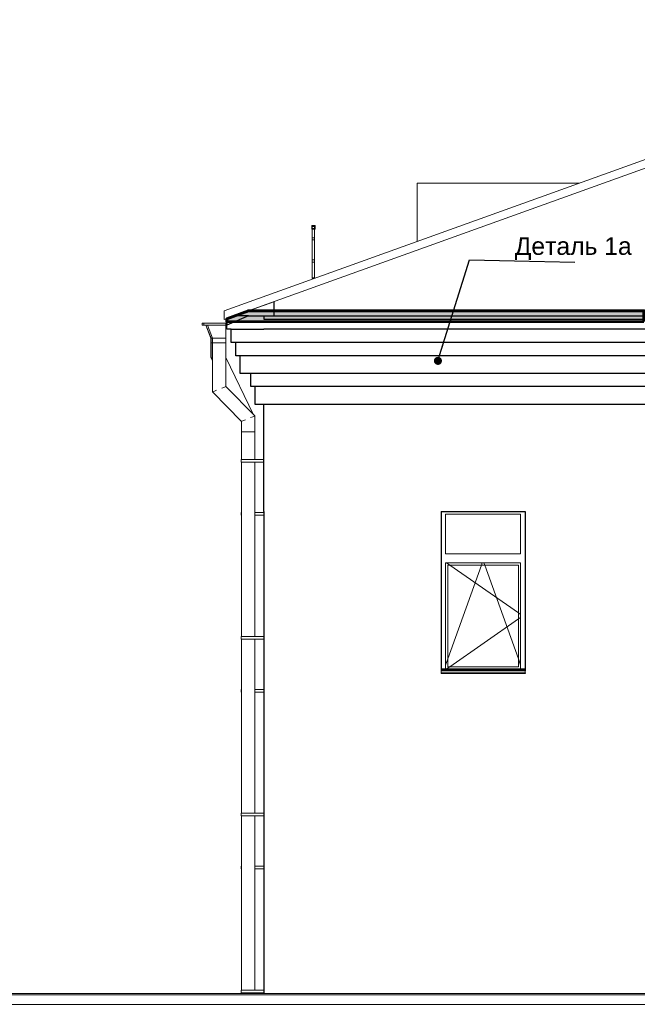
# Model space of a CAD drawing. Header units: millimetres. Extents: x -28034 to 133570, y -6180 to 17692.
# Tile 7 of 36: x 5629 to 12619, y 4657 to 15792. Entities that reach past the tile are written whole.
import ezdxf

# ---------------------------------------------------------------- set-up
doc = ezdxf.new("R2010")
doc.units = ezdxf.units.MM
doc.header["$MEASUREMENT"] = 0
doc.set_wipeout_variables(frame=1)
doc.linetypes.add('Wipeout_Contour', pattern=[1000, 0, -1000])
for name, color, linetype in [('1 Молдинги', 7, 'Continuous'), ('1_Кровля (плоская)', 7, 'Continuous'), ('1_Окна слуховые', 7, 'Continuous'), ('Конструктив - Стены Несущие', 7, 'Continuous'), ('Новый_1 ВОДОСТОК', 7, 'Continuous'), ('Новый_1_Ограждение кровли', 7, 'Continuous'), ('Новый_Конструктив - Стены Несущие', 7, 'Continuous'), ('Новый_Фартук парапета', 7, 'Continuous'), ('Окна Archicad', 7, 'Continuous')]:
    doc.layers.add(name, color=color, linetype=linetype)
for name, color, linetype, lineweight in [('1 Молдинги_Ном._пера__1', 7, 'Continuous', 15), ('1 Молдинги_Ном._пера__21', 7, 'Continuous', 30), ('1 Молдинги_Ном._пера__41', 7, 'Continuous', 60), ('1_Кровля (плоская)_Ном._пера__7', 7, 'Continuous', 15), ('1_Окна слуховые_Ном._пера__1', 7, 'Continuous', 15), ('Аннотация - Выносная Надпись.Фасад фрагмент_Ном._пера__1', 7, 'Continuous', 15), ('Конструктив - Стены Несущие_Ном._пера__21', 7, 'Continuous', 30), ('Новый_1 ВОДОСТОК_Ном._пера__141', 7, 'Continuous', 20), ('Новый_1_Ограждение кровли_Ном._пера__1', 7, 'Continuous', 15), ('Новый_Конструктив - Стены Несущие_Ном._пера__21', 7, 'Continuous', 30), ('Новый_Фартук парапета_Ном._пера__1', 7, 'Continuous', 15), ('Окна Archicad_Ном._пера__1', 7, 'Continuous', 15), ('Окна Archicad_Ном._пера__21', 7, 'Continuous', 30)]:
    doc.layers.add(name, color=color, linetype=linetype, lineweight=lineweight)
doc.styles.add('СГЕНЕРИР_СТИЛЬ_1', font='arial.ttf')
doc.dimstyles.new('СГЕНЕРИР_СТИЛЬ__2', dxfattribs={"dimtxt": 0.18, "dimasz": 182.4, "dimexe": 0.18, "dimexo": 0.0625, "dimgap": 0, "dimtad": 0, "dimtih": 1, "dimtoh": 1, "dimdec": 4, "dimzin": 0, "dimdsep": 46, "dimcen": 0.09, "dimadec": 0, "dimazin": 0, "dimtfac": 1, "dimtdec": 4, "dimtmove": 0, "dimatfit": 3, "dimldrblk": 'ARROWHEAD_11', "dimfxl": 1, "dimtolj": 1, "dimtzin": 0, "dimarcsym": 0})

# ---------------------------------------------------------------- blocks, each defined once
blk = doc.blocks.new('Элемент Разреза_29_2')
at = {"layer": 'Конструктив - Стены Несущие_Ном._пера__21', "color": 7, "linetype": 'Continuous', "lineweight": 30}
blk.add_line((8394, 7550), (8394, 4780), dxfattribs=at)
blk = doc.blocks.new('Элемент Разреза_35_2')
at = {"layer": 'Конструктив - Стены Несущие_Ном._пера__21', "color": 7, "linetype": 'Continuous', "lineweight": 30}
blk.add_line((8394, 10230), (8394, 7550), dxfattribs=at)
blk = doc.blocks.new('Элемент Разреза_36_2')
at = {"layer": 'Окна Archicad_Ном._пера__1', "color": 7, "linetype": 'Continuous', "lineweight": 15}
for p, q in [((10449, 10200), (10449, 9750)), ((11299, 10200), (10449, 10200)), ((11299, 9750), (11299, 10200)), ((10449, 9750), (11299, 9750)), ((10449, 9650), (10449, 8450)), ((11299, 9650), (10449, 9650)), ((10460, 9650), (10496, 9625)), ((10474, 9625), (10474, 8475)), ((11274, 9625), (10474, 9625)), ((10474, 8564), (10856, 9625)), ((10496, 9625), (11274, 9085)), ((10856, 9625), (10865, 9650)), ((10892, 9625), (10883, 9650)), ((11274, 8564), (10892, 9625)), ((11274, 8475), (11274, 9625)), ((11299, 8450), (11299, 9650)), ((11274, 9085), (11299, 9067)), ((11274, 9015), (11299, 9033)), ((10496, 8475), (11274, 9015)), ((10449, 8494), (10474, 8564)), ((10460, 8450), (10496, 8475)), ((10474, 8475), (11274, 8475)), ((11299, 8494), (11274, 8564)), ((11349, 8450), (10399, 8450)), ((11349, 8440), (10399, 8440)), ((10399, 8430), (10399, 8427)), ((10399, 8427), (10399, 8407)), ((11349, 8427), (10399, 8427)), ((11349, 8407), (10399, 8407)), ((11349, 8430), (11349, 8427)), ((11349, 8427), (11349, 8407))]:
    blk.add_line(p, q, dxfattribs=at)
at = {"layer": 'Окна Archicad_Ном._пера__21', "color": 7, "linetype": 'Continuous', "lineweight": 30}
for p, q in [((10399, 10230), (10399, 8430)), ((11349, 10230), (11349, 8430)), ((10399, 8407), (10399, 8400)), ((11349, 8400), (10399, 8400)), ((11349, 8407), (11349, 8400))]:
    blk.add_line(p, q, dxfattribs=at)
blk = doc.blocks.new('Элемент Разреза_41_2')
at = {"layer": '1_Кровля (плоская)_Ном._пера__7', "color": 7, "linetype": 'Continuous', "lineweight": 15}
for p, q in [((7944, 12501), (17109, 15792)), ((17109, 15692), (7944, 12401)), ((13822, 14512), (17109, 15692)), ((8059, 12443), (8504, 12602)), ((7944, 12401), (7944, 12501)), ((7944, 12401), (7974, 12412))]:
    blk.add_line(p, q, dxfattribs=at)
blk = doc.blocks.new('Элемент Разреза_56_2')
at = {"layer": '1_Окна слуховые_Ном._пера__1', "color": 7, "linetype": 'Continuous', "lineweight": 15}
for p, q in [((10128, 13944), (10128, 13923)), ((11963, 13944), (10128, 13944)), ((10128, 13923), (10128, 13881)), ((10128, 13881), (10128, 13820)), ((10128, 13820), (10128, 13741)), ((10128, 13741), (10128, 13647)), ((10128, 13647), (10128, 13541)), ((10128, 13541), (10128, 13426)), ((10128, 13426), (10128, 13305)), ((10128, 13305), (10128, 13285))]:
    blk.add_line(p, q, dxfattribs=at)
blk = doc.blocks.new('Элемент Разреза_72_2')
at = {"layer": 'Новый_Фартук парапета_Ном._пера__1', "color": 7, "linetype": 'Continuous', "lineweight": 15}
for p, q in [((8538, 4780), (12970, 4780)), ((8538, 4763), (12970, 4763)), ((13088, 4780), (13124, 4780)), ((13088, 4763), (13124, 4763)), ((13124, 4780), (13124, 4778)), ((13124, 4778), (13124, 4772)), ((13124, 4772), (13124, 4763)), ((13124, 4763), (13124, 4743)), ((13124, 4763), (13124, 4657)), ((8538, 4657), (12970, 4657)), ((13088, 4657), (13124, 4657))]:
    blk.add_line(p, q, dxfattribs=at)
blk = doc.blocks.new('Элемент Разреза_78_2')
at = {"layer": 'Новый_Конструктив - Стены Несущие_Ном._пера__21', "color": 7, "linetype": 'Continuous', "lineweight": 30}
blk.add_line((8394, 10230), (8394, 11443), dxfattribs=at)
blk = doc.blocks.new('Элемент Разреза_87_2')
at = {"layer": 'Новый_Конструктив - Стены Несущие_Ном._пера__21', "color": 7, "linetype": 'Continuous', "lineweight": 30}
for p, q in [((13682, 14461), (13744, 14461)), ((13744, 14461), (13744, 12500)), ((8504, 12602), (8504, 12443)), ((10399, 10230), (11349, 10230))]:
    blk.add_line(p, q, dxfattribs=at)
blk = doc.blocks.new('Элемент Разреза_92_2')
at = {"layer": '1 Молдинги_Ном._пера__21', "color": 7, "linetype": 'Continuous', "lineweight": 30}
for p, q in [((7974, 12412), (7974, 12338)), ((8218, 12443), (8059, 12443))]:
    blk.add_line(p, q, dxfattribs=at)
blk = doc.blocks.new('Элемент Разреза_93_2')
at = {"layer": '1 Молдинги_Ном._пера__21', "color": 7, "linetype": 'Continuous', "lineweight": 30}
for p, q in [((8218, 12443), (7974, 12338)), ((8218, 12443), (8394, 12443)), ((8394, 12443), (8394, 12405)), ((7974, 12293), (7974, 12338)), ((8024, 12293), (7974, 12293)), ((8024, 12293), (8394, 12293)), ((8024, 12142), (8024, 12293)), ((8074, 12142), (8024, 12142)), ((8394, 12142), (8074, 12142)), ((8074, 11992), (8074, 12142)), ((8124, 11992), (8074, 11992)), ((8394, 11992), (8124, 11992)), ((8124, 11792), (8124, 11992)), ((8244, 11792), (8124, 11792)), ((8394, 11792), (8244, 11792)), ((8244, 11642), (8244, 11792)), ((8294, 11642), (8244, 11642)), ((8394, 11642), (8294, 11642)), ((8294, 11442), (8294, 11642)), ((8394, 11442), (8294, 11442))]:
    blk.add_line(p, q, dxfattribs=at)
blk = doc.blocks.new('Элемент Разреза_94_2')
at = {"layer": '1 Молдинги_Ном._пера__21', "color": 7, "linetype": 'Continuous', "lineweight": 30}
for p, q in [((8394, 12443), (12694, 12443)), ((8394, 12405), (12694, 12405)), ((12704, 12293), (8394, 12293)), ((12754, 12142), (8394, 12142)), ((12804, 11992), (8394, 11992)), ((12854, 11792), (8394, 11792)), ((12974, 11642), (8394, 11642)), ((13024, 11442), (8394, 11442))]:
    blk.add_line(p, q, dxfattribs=at)
blk = doc.blocks.new('Элемент Разреза_97_2')
at = {"layer": 'Новый_1_Ограждение кровли_Ном._пера__1', "color": 7, "linetype": 'Continuous', "lineweight": 15}
for p, q in [((8934, 13464), (8934, 13424)), ((8974, 13464), (8934, 13464)), ((8934, 13424), (8974, 13424)), ((8940, 13458), (8968, 13458)), ((8940, 13430), (8940, 13458)), ((8968, 13430), (8940, 13430)), ((8968, 13458), (8968, 13430)), ((8974, 13424), (8974, 13464))]:
    blk.add_line(p, q, dxfattribs=at)
blk = doc.blocks.new('Элемент Разреза_119_2')
at = {"layer": 'Новый_Фартук парапета_Ном._пера__1', "color": 7, "linetype": 'Continuous', "lineweight": 15}
for p, q in [((-25501, 4763), (8538, 4763)), ((-25482, 4780), (8538, 4780)), ((-25501, 4657), (8538, 4657))]:
    blk.add_line(p, q, dxfattribs=at)
blk = doc.blocks.new('Элемент Разреза_141_2')
at = {"layer": 'Новый_1 ВОДОСТОК_Ном._пера__141', "color": 7, "linetype": 'Continuous', "lineweight": 20}
for p, q in [((7962, 12359), (7712, 12359)), ((7812, 11582), (7834, 11560)), ((7962, 11643), (8289, 11311)), ((8139, 10218), (8137, 10218)), ((8137, 10188), (8137, 10218)), ((8139, 10188), (8137, 10188)), ((8394, 10218), (8289, 10218)), ((8394, 10188), (8289, 10188)), ((8139, 8218), (8137, 8218)), ((8137, 8188), (8137, 8218)), ((8139, 8188), (8137, 8188)), ((8394, 8218), (8289, 8218)), ((8394, 8188), (8289, 8188)), ((8139, 6218), (8137, 6218)), ((8137, 6188), (8137, 6218)), ((8139, 6188), (8137, 6188)), ((8394, 6218), (8289, 6218)), ((8394, 6188), (8289, 6188))]:
    blk.add_line(p, q, dxfattribs=at)
blk = doc.blocks.new('Элемент Разреза_142_2')
at = {"layer": 'Новый_1 ВОДОСТОК_Ном._пера__141', "color": 7, "linetype": 'Continuous', "lineweight": 20}
for p, q in [((7712, 12359), (7695, 12359)), ((7695, 12339), (7695, 12359)), ((7712, 12339), (7695, 12339)), ((7795, 12189), (7737, 12339)), ((7812, 12189), (7795, 12189)), ((7795, 12139), (7795, 12189)), ((7812, 12139), (7795, 12139)), ((7795, 12139), (7795, 11972)), ((7795, 11972), (7800, 11973)), ((7795, 11972), (7812, 11935)), ((7800, 11973), (7812, 11976)), ((7962, 11970), (8276, 11323)), ((8289, 11298), (8289, 11297)), ((8289, 11297), (8289, 11297)), ((8289, 11297), (8289, 11130)), ((8289, 11130), (8289, 10818)), ((8289, 11130), (8289, 11130)), ((8289, 10788), (8289, 10218)), ((8289, 10188), (8289, 8818)), ((8289, 8788), (8289, 8218)), ((8289, 8188), (8289, 6818)), ((8289, 6788), (8289, 6218)), ((8289, 6188), (8289, 4818)), ((8289, 4788), (8289, 4780))]:
    blk.add_line(p, q, dxfattribs=at)
blk = doc.blocks.new('Элемент Разреза_143_2')
at = {"layer": 'Новый_1 ВОДОСТОК_Ном._пера__141', "color": 7, "linetype": 'Continuous', "lineweight": 20}
for p, q in [((7962, 12359), (7712, 12359)), ((7712, 12339), (7712, 12359)), ((7962, 12339), (7712, 12339)), ((7812, 12189), (7755, 12339)), ((7962, 12359), (7962, 12339)), ((7962, 12339), (7962, 12189)), ((7962, 12189), (7812, 12189)), ((7812, 12139), (7812, 12189)), ((7962, 12139), (7812, 12139)), ((7812, 12139), (7812, 11582)), ((7962, 12189), (7962, 12139)), ((7962, 12139), (7962, 11643)), ((7812, 11582), (7818, 11584)), ((7812, 11582), (8139, 11249)), ((7818, 11584), (7834, 11591)), ((7834, 11591), (7858, 11601)), ((7916, 11624), (7940, 11634)), ((7940, 11634), (7956, 11641)), ((7956, 11641), (7962, 11643)), ((7962, 11643), (8289, 11311)), ((8139, 11249), (8144, 11252)), ((8139, 11249), (8139, 11130)), ((8144, 11252), (8161, 11258)), ((8161, 11258), (8185, 11268)), ((8242, 11292), (8267, 11302)), ((8267, 11302), (8283, 11308)), ((8283, 11308), (8289, 11311)), ((8289, 11311), (8289, 11130)), ((8139, 11130), (8139, 10818)), ((8139, 11130), (8144, 11130)), ((8144, 11130), (8161, 11130)), ((8161, 11130), (8185, 11130)), ((8185, 11130), (8214, 11130)), ((8214, 11130), (8242, 11130)), ((8242, 11130), (8267, 11130)), ((8267, 11130), (8283, 11130)), ((8283, 11130), (8289, 11130)), ((8289, 11130), (8289, 10818)), ((8143, 10818), (8137, 10818)), ((8137, 10788), (8137, 10818)), ((8159, 10818), (8143, 10818)), ((8184, 10818), (8159, 10818)), ((8214, 10818), (8184, 10818)), ((8394, 10818), (8214, 10818)), ((8143, 10788), (8137, 10788)), ((8139, 10788), (8139, 8818)), ((8159, 10788), (8143, 10788)), ((8184, 10788), (8159, 10788)), ((8214, 10788), (8184, 10788)), ((8394, 10788), (8214, 10788)), ((8289, 10788), (8289, 8818)), ((8143, 8818), (8137, 8818)), ((8137, 8788), (8137, 8818)), ((8159, 8818), (8143, 8818)), ((8184, 8818), (8159, 8818)), ((8214, 8818), (8184, 8818)), ((8394, 8818), (8214, 8818)), ((8143, 8788), (8137, 8788)), ((8139, 8788), (8139, 6818)), ((8159, 8788), (8143, 8788)), ((8184, 8788), (8159, 8788)), ((8214, 8788), (8184, 8788)), ((8394, 8788), (8214, 8788)), ((8289, 8788), (8289, 6818)), ((8143, 6818), (8137, 6818)), ((8137, 6788), (8137, 6818)), ((8159, 6818), (8143, 6818)), ((8184, 6818), (8159, 6818)), ((8214, 6818), (8184, 6818)), ((8394, 6818), (8214, 6818)), ((8143, 6788), (8137, 6788)), ((8139, 6788), (8139, 4818)), ((8159, 6788), (8143, 6788)), ((8184, 6788), (8159, 6788)), ((8214, 6788), (8184, 6788)), ((8394, 6788), (8214, 6788)), ((8289, 6788), (8289, 4818)), ((8143, 4818), (8137, 4818)), ((8137, 4788), (8137, 4818)), ((8143, 4788), (8137, 4788)), ((8139, 4788), (8139, 4780)), ((8159, 4818), (8143, 4818)), ((8159, 4788), (8143, 4788)), ((8184, 4818), (8159, 4818)), ((8184, 4788), (8159, 4788)), ((8214, 4818), (8184, 4818)), ((8214, 4788), (8184, 4788)), ((8394, 4818), (8214, 4818)), ((8394, 4788), (8214, 4788)), ((8289, 4788), (8289, 4780))]:
    blk.add_line(p, q, dxfattribs=at)
blk = doc.blocks.new('Элемент Разреза_149_2')
at = {"layer": 'Новый_1 ВОДОСТОК_Ном._пера__141', "color": 7, "linetype": 'Continuous', "lineweight": 20}
for p, q in [((7695, 12359), (7694, 12359)), ((7694, 12339), (7694, 12359)), ((7712, 12339), (7694, 12339)), ((7794, 12189), (7737, 12339)), ((7795, 12189), (7794, 12189)), ((7794, 12139), (7794, 12189)), ((7795, 12139), (7794, 12139)), ((7794, 12139), (7794, 11972)), ((7794, 11972), (7795, 11972)), ((7794, 11972), (7812, 11935)), ((8139, 11249), (8139, 11130)), ((8139, 11130), (8139, 10818)), ((8137, 10788), (8137, 10818)), ((8139, 10788), (8139, 10218)), ((8139, 10188), (8139, 8818)), ((8137, 8788), (8137, 8818)), ((8139, 8788), (8139, 8218)), ((8139, 8188), (8139, 6818)), ((8137, 6788), (8137, 6818)), ((8139, 6788), (8139, 6218)), ((8139, 6188), (8139, 4818)), ((8137, 4788), (8137, 4818)), ((8139, 4788), (8139, 4780))]:
    blk.add_line(p, q, dxfattribs=at)
blk = doc.blocks.new('Элемент Разреза_157_2')
at = {"layer": 'Новый_1_Ограждение кровли_Ном._пера__1', "color": 7, "linetype": 'Continuous', "lineweight": 15}
for p, q in [((8941, 12864), (8941, 12874)), ((8941, 12864), (8953, 12864)), ((8966, 12868), (8966, 12874))]:
    blk.add_line(p, q, dxfattribs=at)
blk = doc.blocks.new('Элемент Разреза_158_2')
at = {"layer": 'Новый_1_Ограждение кровли_Ном._пера__1', "color": 7, "linetype": 'Continuous', "lineweight": 15}
for p, q in [((8941, 13454), (8966, 13454)), ((8941, 13430), (8941, 13454)), ((8941, 13326), (8941, 13424)), ((8966, 13430), (8966, 13454)), ((8966, 13326), (8966, 13424)), ((8941, 13076), (8941, 13301)), ((8966, 13076), (8966, 13301)), ((8941, 12874), (8941, 13051)), ((8966, 12874), (8966, 13051)), ((8941, 12874), (8966, 12874))]:
    blk.add_line(p, q, dxfattribs=at)
blk = doc.blocks.new('Элемент Разреза_159_2')
at = {"layer": 'Новый_1_Ограждение кровли_Ном._пера__1', "color": 7, "linetype": 'Continuous', "lineweight": 15}
for p, q in [((8941, 13076), (8941, 13051)), ((8966, 13076), (8941, 13076)), ((8941, 13076), (8966, 13076)), ((8941, 13051), (8941, 13076)), ((8941, 13051), (8966, 13051)), ((8966, 13051), (8941, 13051)), ((8966, 13051), (8966, 13076)), ((8966, 13076), (8966, 13051))]:
    blk.add_line(p, q, dxfattribs=at)
blk = doc.blocks.new('Элемент Разреза_160_2')
at = {"layer": 'Новый_1_Ограждение кровли_Ном._пера__1', "color": 7, "linetype": 'Continuous', "lineweight": 15}
for p, q in [((8941, 13326), (8941, 13301)), ((8966, 13326), (8941, 13326)), ((8941, 13326), (8966, 13326)), ((8941, 13301), (8941, 13326)), ((8941, 13301), (8966, 13301)), ((8966, 13301), (8941, 13301)), ((8966, 13301), (8966, 13326)), ((8966, 13326), (8966, 13301))]:
    blk.add_line(p, q, dxfattribs=at)
blk = doc.blocks.new('ARROWHEAD_11')
at = {"color": 0, "linetype": 'Continuous', "lineweight": 0}
blk.add_line((0, 0), (-1, 0), dxfattribs=at)
at = {"color": 0, "linetype": 'Continuous', "lineweight": 0, "const_width": 0.25, "flags": 128}
blk.add_lwpolyline([(-0.125, 0, 1), (0.125, 0, 1)], format="xyb", close=True, dxfattribs=at)

msp = doc.modelspace()

# ---------------------------------------------------------------- hatches: boundary and pattern name
at = {"layer": '1 Молдинги_Ном._пера__1', "linetype": 'Continuous', "lineweight": 0, "true_color": 0x5f5f5f}
msp.add_hatch(color=251, dxfattribs=at).paths.add_polyline_path([(12694.3, 12377.2), (7974.3, 12374.9), (7974.3, 12409.2), (8218.8, 12500), (12694.3, 12500)])

# ---------------------------------------------------------------- linework, layer by layer
at = {"layer": '1 Молдинги_Ном._пера__41', "color": 7, "linetype": 'Continuous', "lineweight": 60, "flags": 128}
msp.add_lwpolyline([(12694.3, 12377.2), (7974.3, 12374.9), (7974.3, 12409.2), (8218.8, 12500), (12694.3, 12500)], close=True, dxfattribs=at)

# ---------------------------------------------------------------- block references
at = {"layer": '1 Молдинги', "lineweight": 0}
for name in ['Элемент Разреза_92_2', 'Элемент Разреза_93_2', 'Элемент Разреза_94_2']:
    msp.add_blockref(name, (0, 0), dxfattribs=at)
at = {"layer": '1_Кровля (плоская)', "lineweight": 0}
msp.add_blockref('Элемент Разреза_41_2', (0, 0), dxfattribs=at)
at = {"layer": '1_Окна слуховые', "lineweight": 0}
msp.add_blockref('Элемент Разреза_56_2', (0, 0), dxfattribs=at)
at = {"layer": 'Конструктив - Стены Несущие', "lineweight": 0}
for name in ['Элемент Разреза_35_2', 'Элемент Разреза_29_2']:
    msp.add_blockref(name, (0, 0), dxfattribs=at)
at = {"layer": 'Новый_1 ВОДОСТОК', "lineweight": 0}
for name in ['Элемент Разреза_149_2', 'Элемент Разреза_142_2', 'Элемент Разреза_141_2', 'Элемент Разреза_143_2']:
    msp.add_blockref(name, (0, 0), dxfattribs=at)
at = {"layer": 'Новый_1_Ограждение кровли', "lineweight": 0}
for name in ['Элемент Разреза_97_2', 'Элемент Разреза_158_2', 'Элемент Разреза_160_2', 'Элемент Разреза_159_2', 'Элемент Разреза_157_2']:
    msp.add_blockref(name, (0, 0), dxfattribs=at)
at = {"layer": 'Новый_Конструктив - Стены Несущие', "lineweight": 0}
for name in ['Элемент Разреза_87_2', 'Элемент Разреза_78_2']:
    msp.add_blockref(name, (0, 0), dxfattribs=at)
at = {"layer": 'Новый_Фартук парапета', "lineweight": 0}
for name in ['Элемент Разреза_119_2', 'Элемент Разреза_72_2']:
    msp.add_blockref(name, (0, 0), dxfattribs=at)
at = {"layer": 'Окна Archicad', "lineweight": 0}
msp.add_blockref('Элемент Разреза_36_2', (0, 0), dxfattribs=at)

# ---------------------------------------------------------------- next in the draw order: wipeouts: each hides what was drawn before it
at = {"color": 7, "linetype": 'Wipeout_Contour', "lineweight": 15, "ltscale": 71142.054123}
msp.add_wipeout([(11255.7, 13366), (12544.3, 13366), (12544.3, 13051.7), (11255.7, 13051.7)], dxfattribs=at).dxf.layer = 'Аннотация - Выносная Надпись.Фасад фрагмент_Ном._пера__1'

# ---------------------------------------------------------------- next in the draw order: texts
at = {"layer": 'Аннотация - Выносная Надпись.Фасад фрагмент_Ном._пера__1', "color": 7, "linetype": 'Continuous', "lineweight": 15, "insert": (12555.9, 13074.5), "char_height": 200, "attachment_point": 9, "style": 'СГЕНЕРИР_СТИЛЬ_1'}
msp.add_mtext('\\A1;Деталь 1а', dxfattribs=at)

# ---------------------------------------------------------------- next in the draw order: leaders
at = {"layer": 'Аннотация - Выносная Надпись.Фасад фрагмент_Ном._пера__1', "color": 7, "linetype": 'Continuous', "lineweight": 15, "annotation_type": 0, "has_hookline": 1, "hookline_direction": 0, "text_width": 1313.1}
msp.add_leader([(10362.5, 11933.8), (10721.5, 13074.5), (11911.6, 13051.7)], dimstyle='СГЕНЕРИР_СТИЛЬ__2', dxfattribs=at)

doc.saveas('drawing.dxf')
